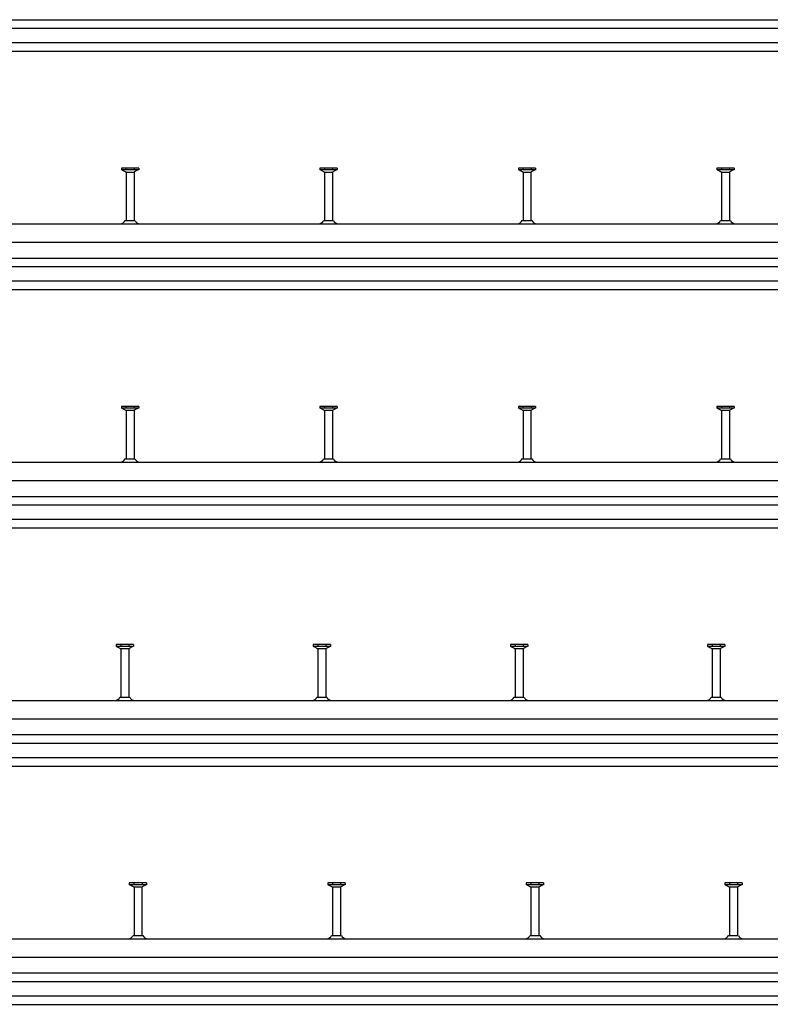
# Model space of a CAD drawing. Header units: millimetres. Extents: x 7205 to 13335, y -2256 to 2743.
# Tile 3 of 12: x 8151 to 9096, y -2256 to -1017. Entities that reach past the tile are written whole.
import ezdxf

# ---------------------------------------------------------------- set-up
doc = ezdxf.new("R2010")
doc.units = ezdxf.units.MM
doc.header["$LTSCALE"] = 10
doc.layers.add('HALFEN', color=2, linetype='CONTINUOUS')
doc.layers.add('TEXT3', color=3, linetype='CONTINUOUS')

# ---------------------------------------------------------------- blocks, each defined once
blk = doc.blocks.new('*U3')
at = {"layer": 'HALFEN'}
for p, q in [((-10.9, 35.1), (-10.9, 32.9)), ((10.9, 35.1), (-10.9, 35.1)), ((10.9, 32.9), (-10.9, 32.9)), ((-10.3, 32.9), (-5.4, 30.3)), ((-5.1, 35), (-5.1, 33.1)), ((-5, 29.6), (-5, -30.9)), ((-4.8, 30.1), (4.8, 30.1)), ((5, 29.6), (5, -30.9)), ((5.1, 35), (5.1, 33.1)), ((10.3, 32.9), (5.4, 30.3)), ((10.9, 35.1), (10.9, 32.9)), ((-6.2, -30.9), (6.2, -30.9))]:
    blk.add_line(p, q, dxfattribs=at)
for centre, radius, start, end in [((-5.8, 29.6), 0.8, 0, 62.3005), ((5.8, 29.6), 0.8, 117.6995, 180), ((-12.5, -28.4), 6.7, 270.9954, 338.0812), ((12.5, -28.4), 6.7, 201.9188, 269.0046)]:
    blk.add_arc(centre, radius, start, end, dxfattribs=at)
at = {"layer": 'TEXT3'}
blk.add_line((-6.2, -30.9), (-5.7, -30.9), dxfattribs=at)
blk = doc.blocks.new('*U4')
at = {"layer": 'HALFEN', "color": 0, "linetype": 'ByBlock', "lineweight": -2, "transparency": 16777216}
for p in [(1000, 0), (1250, 0), (1500, 0), (1750, 0)]:
    blk.add_blockref('*U3', p, dxfattribs=at)

msp = doc.modelspace()

# ---------------------------------------------------------------- linework, layer by layer
at = {"layer": 'HALFEN'}
for p, q in [((7264.8, -1016.7), (9314.8, -1016.7)), ((7264.8, -1027.4), (9314.8, -1027.4)), ((7264.8, -1045.4), (9314.8, -1045.4)), ((7264.8, -1056.2), (9314.8, -1056.2)), ((8278.9, -1203.4), (8278.9, -1205.6)), ((8300.7, -1203.4), (8278.9, -1203.4)), ((8300.7, -1205.6), (8278.9, -1205.6)), ((8279.5, -1205.6), (8284.4, -1208.2)), ((8284.7, -1203.5), (8284.7, -1205.5)), ((8284.8, -1208.9), (8284.8, -1269.5)), ((8285, -1208.4), (8294.5, -1208.4)), ((8294.8, -1208.9), (8294.8, -1269.5)), ((8294.9, -1203.5), (8294.9, -1205.5)), ((8300.1, -1205.6), (8295.2, -1208.2)), ((8300.7, -1203.4), (8300.7, -1205.6)), ((8528.9, -1203.4), (8528.9, -1205.6)), ((8550.7, -1203.4), (8528.9, -1203.4)), ((8550.7, -1205.6), (8528.9, -1205.6)), ((8529.5, -1205.6), (8534.4, -1208.2)), ((8534.7, -1203.5), (8534.7, -1205.5)), ((8534.8, -1208.9), (8534.8, -1269.5)), ((8535, -1208.4), (8544.5, -1208.4)), ((8544.8, -1208.9), (8544.8, -1269.5)), ((8544.9, -1203.5), (8544.9, -1205.5)), ((8550.1, -1205.6), (8545.2, -1208.2)), ((8550.7, -1203.4), (8550.7, -1205.6)), ((8778.9, -1203.4), (8778.9, -1205.6)), ((8800.7, -1203.4), (8778.9, -1203.4)), ((8800.7, -1205.6), (8778.9, -1205.6)), ((8779.5, -1205.6), (8784.4, -1208.2)), ((8784.7, -1203.5), (8784.7, -1205.5)), ((8784.8, -1208.9), (8784.8, -1269.5)), ((8785, -1208.4), (8794.5, -1208.4)), ((8794.8, -1208.9), (8794.8, -1269.5)), ((8794.9, -1203.5), (8794.9, -1205.5)), ((8800.1, -1205.6), (8795.2, -1208.2)), ((8800.7, -1203.4), (8800.7, -1205.6)), ((9028.9, -1203.4), (9028.9, -1205.6)), ((9050.7, -1203.4), (9028.9, -1203.4)), ((9050.7, -1205.6), (9028.9, -1205.6)), ((9029.5, -1205.6), (9034.4, -1208.2)), ((9034.7, -1203.5), (9034.7, -1205.5)), ((9034.8, -1208.9), (9034.8, -1269.5)), ((9035, -1208.4), (9044.5, -1208.4)), ((9044.8, -1208.9), (9044.8, -1269.5)), ((9044.9, -1203.5), (9044.9, -1205.5)), ((9050.1, -1205.6), (9045.2, -1208.2)), ((9050.7, -1203.4), (9050.7, -1205.6)), ((7264.8, -1273.7), (9564.8, -1273.7)), ((8283.5, -1269.5), (8296, -1269.5)), ((8533.5, -1269.5), (8546, -1269.5)), ((8783.5, -1269.5), (8796, -1269.5)), ((9033.5, -1269.5), (9046, -1269.5)), ((7264.8, -1296.7), (9564.8, -1296.7)), ((7264.8, -1316.7), (9564.8, -1316.7)), ((7264.8, -1327.4), (9564.8, -1327.4)), ((7264.8, -1345.4), (9564.8, -1345.4)), ((7264.8, -1356.2), (9564.8, -1356.2)), ((8278.9, -1503.4), (8278.9, -1505.6)), ((8300.7, -1503.4), (8278.9, -1503.4)), ((8300.7, -1505.6), (8278.9, -1505.6)), ((8279.5, -1505.6), (8284.4, -1508.2)), ((8284.7, -1503.5), (8284.7, -1505.5)), ((8284.8, -1508.9), (8284.8, -1569.5)), ((8285, -1508.4), (8294.5, -1508.4)), ((8294.8, -1508.9), (8294.8, -1569.5)), ((8294.9, -1503.5), (8294.9, -1505.5)), ((8300.1, -1505.6), (8295.2, -1508.2)), ((8300.7, -1503.4), (8300.7, -1505.6)), ((8528.9, -1503.4), (8528.9, -1505.6)), ((8550.7, -1503.4), (8528.9, -1503.4)), ((8550.7, -1505.6), (8528.9, -1505.6)), ((8529.5, -1505.6), (8534.4, -1508.2)), ((8534.7, -1503.5), (8534.7, -1505.5)), ((8534.8, -1508.9), (8534.8, -1569.5)), ((8535, -1508.4), (8544.5, -1508.4)), ((8544.8, -1508.9), (8544.8, -1569.5)), ((8544.9, -1503.5), (8544.9, -1505.5)), ((8550.1, -1505.6), (8545.2, -1508.2)), ((8550.7, -1503.4), (8550.7, -1505.6)), ((8778.9, -1503.4), (8778.9, -1505.6)), ((8800.7, -1503.4), (8778.9, -1503.4)), ((8800.7, -1505.6), (8778.9, -1505.6)), ((8779.5, -1505.6), (8784.4, -1508.2)), ((8784.7, -1503.5), (8784.7, -1505.5)), ((8784.8, -1508.9), (8784.8, -1569.5)), ((8785, -1508.4), (8794.5, -1508.4)), ((8794.8, -1508.9), (8794.8, -1569.5)), ((8794.9, -1503.5), (8794.9, -1505.5)), ((8800.1, -1505.6), (8795.2, -1508.2)), ((8800.7, -1503.4), (8800.7, -1505.6)), ((9028.9, -1503.4), (9028.9, -1505.6)), ((9050.7, -1503.4), (9028.9, -1503.4)), ((9050.7, -1505.6), (9028.9, -1505.6)), ((9029.5, -1505.6), (9034.4, -1508.2)), ((9034.7, -1503.5), (9034.7, -1505.5)), ((9034.8, -1508.9), (9034.8, -1569.5)), ((9035, -1508.4), (9044.5, -1508.4)), ((9044.8, -1508.9), (9044.8, -1569.5)), ((9044.9, -1503.5), (9044.9, -1505.5)), ((9050.1, -1505.6), (9045.2, -1508.2)), ((9050.7, -1503.4), (9050.7, -1505.6)), ((7264.8, -1573.7), (9814.8, -1573.7)), ((8283.5, -1569.5), (8296, -1569.5)), ((8533.5, -1569.5), (8546, -1569.5)), ((8783.5, -1569.5), (8796, -1569.5)), ((9033.5, -1569.5), (9046, -1569.5)), ((7264.8, -1596.7), (9814.8, -1596.7)), ((7264.8, -1616.7), (9814.8, -1616.7)), ((7264.8, -1627.4), (9814.8, -1627.4)), ((7264.8, -1645.4), (9814.8, -1645.4)), ((7264.8, -1656.2), (9814.8, -1656.2)), ((8272.2, -1803.4), (8272.2, -1805.6)), ((8294, -1803.4), (8272.2, -1803.4)), ((8294, -1805.6), (8272.2, -1805.6)), ((8272.8, -1805.6), (8277.7, -1808.2)), ((8278, -1803.5), (8278, -1805.5)), ((8278.1, -1808.9), (8278.1, -1869.5)), ((8278.3, -1808.4), (8287.9, -1808.4)), ((8288.1, -1808.9), (8288.1, -1869.5)), ((8288.2, -1803.5), (8288.2, -1805.5)), ((8293.5, -1805.6), (8288.6, -1808.2)), ((8294, -1803.4), (8294, -1805.6)), ((8520.6, -1803.4), (8520.6, -1805.6)), ((8542.4, -1803.4), (8520.6, -1803.4)), ((8542.4, -1805.6), (8520.6, -1805.6)), ((8521.1, -1805.6), (8526, -1808.2)), ((8526.4, -1803.5), (8526.4, -1805.5)), ((8526.5, -1808.9), (8526.5, -1869.5)), ((8526.6, -1808.4), (8536.2, -1808.4)), ((8536.5, -1803.5), (8536.5, -1805.5)), ((8536.5, -1808.9), (8536.5, -1869.5)), ((8541.8, -1805.6), (8536.9, -1808.2)), ((8542.4, -1803.4), (8542.4, -1805.6)), ((8768.9, -1803.4), (8768.9, -1805.6)), ((8790.7, -1803.4), (8768.9, -1803.4)), ((8790.7, -1805.6), (8768.9, -1805.6)), ((8769.5, -1805.6), (8774.4, -1808.2)), ((8774.7, -1803.5), (8774.7, -1805.5)), ((8774.8, -1808.9), (8774.8, -1869.5)), ((8775, -1808.4), (8784.5, -1808.4)), ((8784.8, -1808.9), (8784.8, -1869.5)), ((8784.9, -1803.5), (8784.9, -1805.5)), ((8790.1, -1805.6), (8785.2, -1808.2)), ((8790.7, -1803.4), (8790.7, -1805.6)), ((9017.2, -1803.4), (9017.2, -1805.6)), ((9039, -1803.4), (9017.2, -1803.4)), ((9039, -1805.6), (9017.2, -1805.6)), ((9017.8, -1805.6), (9022.7, -1808.2)), ((9023, -1803.5), (9023, -1805.5)), ((9023.1, -1808.9), (9023.1, -1869.5)), ((9023.3, -1808.4), (9032.9, -1808.4)), ((9033.1, -1808.9), (9033.1, -1869.5)), ((9033.2, -1803.5), (9033.2, -1805.5)), ((9038.5, -1805.6), (9033.6, -1808.2)), ((9039, -1803.4), (9039, -1805.6)), ((8276.9, -1869.5), (8289.4, -1869.5)), ((8525.2, -1869.5), (8537.7, -1869.5)), ((8773.5, -1869.5), (8786, -1869.5)), ((9021.9, -1869.5), (9034.4, -1869.5)), ((7264.8, -1873.7), (10294.8, -1873.7)), ((7264.8, -1896.7), (10294.8, -1896.7)), ((7264.8, -1916.7), (10294.8, -1916.7)), ((7264.8, -1927.4), (10294.8, -1927.4)), ((7264.8, -1945.4), (10294.8, -1945.4)), ((7264.8, -1956.2), (10294.8, -1956.2)), ((7264.8, -2173.7), (13334.8, -2173.7)), ((7264.8, -2196.7), (13334.8, -2196.7)), ((7264.8, -2216.7), (13334.8, -2216.7)), ((7264.8, -2227.4), (13334.8, -2227.4)), ((7264.8, -2245.4), (13334.8, -2245.4)), ((7264.8, -2256.2), (13334.8, -2256.2))]:
    msp.add_line(p, q, dxfattribs=at)
for centre, radius, start, end in [((8284, -1208.9), 0.8, 0, 62.3005), ((8295.6, -1208.9), 0.8, 117.6995, 180), ((8534, -1208.9), 0.8, 0, 62.3005), ((8545.6, -1208.9), 0.8, 117.6995, 180), ((8784, -1208.9), 0.8, 0, 62.3005), ((8795.6, -1208.9), 0.8, 117.6995, 180), ((9034, -1208.9), 0.8, 0, 62.3005), ((9045.6, -1208.9), 0.8, 117.6995, 180), ((8277.3, -1266.9), 6.7, 270.9954, 338.0812), ((8302.3, -1266.9), 6.7, 201.9188, 269.0046), ((8527.3, -1266.9), 6.7, 270.9954, 338.0812), ((8552.3, -1266.9), 6.7, 201.9188, 269.0046), ((8777.3, -1266.9), 6.7, 270.9954, 338.0812), ((8802.3, -1266.9), 6.7, 201.9188, 269.0046), ((9027.3, -1266.9), 6.7, 270.9954, 338.0812), ((9052.3, -1266.9), 6.7, 201.9188, 269.0046), ((8284, -1508.9), 0.8, 0, 62.3005), ((8295.6, -1508.9), 0.8, 117.6995, 180), ((8534, -1508.9), 0.8, 0, 62.3005), ((8545.6, -1508.9), 0.8, 117.6995, 180), ((8784, -1508.9), 0.8, 0, 62.3005), ((8795.6, -1508.9), 0.8, 117.6995, 180), ((9034, -1508.9), 0.8, 0, 62.3005), ((9045.6, -1508.9), 0.8, 117.6995, 180), ((8277.3, -1566.9), 6.7, 270.9954, 338.0812), ((8302.3, -1566.9), 6.7, 201.9188, 269.0046), ((8527.3, -1566.9), 6.7, 270.9954, 338.0812), ((8552.3, -1566.9), 6.7, 201.9188, 269.0046), ((8777.3, -1566.9), 6.7, 270.9954, 338.0812), ((8802.3, -1566.9), 6.7, 201.9188, 269.0046), ((9027.3, -1566.9), 6.7, 270.9954, 338.0812), ((9052.3, -1566.9), 6.7, 201.9188, 269.0046), ((8277.3, -1808.9), 0.8, 0, 62.3005), ((8288.9, -1808.9), 0.8, 117.6995, 180), ((8525.7, -1808.9), 0.8, 0, 62.3005), ((8537.3, -1808.9), 0.8, 117.6995, 180), ((8774, -1808.9), 0.8, 0, 62.3005), ((8785.6, -1808.9), 0.8, 117.6995, 180), ((9022.3, -1808.9), 0.8, 0, 62.3005), ((9033.9, -1808.9), 0.8, 117.6995, 180), ((8270.7, -1866.9), 6.7, 270.9954, 338.0812), ((8295.6, -1866.9), 6.7, 201.9188, 269.0046), ((8519, -1866.9), 6.7, 270.9954, 338.0812), ((8543.9, -1866.9), 6.7, 201.9188, 269.0046), ((8767.3, -1866.9), 6.7, 270.9954, 338.0812), ((8792.3, -1866.9), 6.7, 201.9188, 269.0046), ((9015.7, -1866.9), 6.7, 270.9954, 338.0812), ((9040.6, -1866.9), 6.7, 201.9188, 269.0046)]:
    msp.add_arc(centre, radius, start, end, dxfattribs=at)
at = {"layer": 'TEXT3'}
for p, q in [((8283.5, -1269.5), (8284.1, -1269.5)), ((8533.5, -1269.5), (8534.1, -1269.5)), ((8783.5, -1269.5), (8784.1, -1269.5)), ((9033.5, -1269.5), (9034.1, -1269.5)), ((8283.5, -1569.5), (8284.1, -1569.5)), ((8533.5, -1569.5), (8534.1, -1569.5)), ((8783.5, -1569.5), (8784.1, -1569.5)), ((9033.5, -1569.5), (9034.1, -1569.5)), ((8276.9, -1869.5), (8277.4, -1869.5)), ((8525.2, -1869.5), (8525.7, -1869.5)), ((8773.5, -1869.5), (8774.1, -1869.5)), ((9021.9, -1869.5), (9022.4, -1869.5))]:
    msp.add_line(p, q, dxfattribs=at)

# ---------------------------------------------------------------- block references
at = {"layer": 'HALFEN'}
msp.add_blockref('*U4', (7299.8, -2138.5), dxfattribs=at)

doc.saveas('drawing.dxf')
